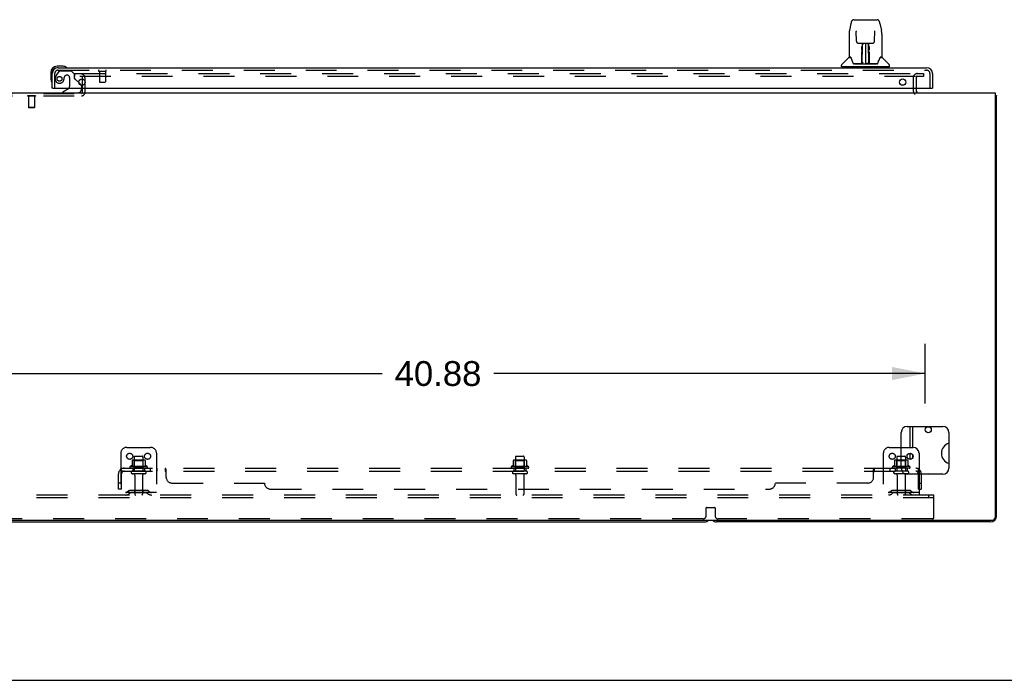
# Model space of a CAD drawing. Header units: inches. Extents: x 0 to 236, y 0 to 153.
# Tile 11 of 14: x 153 to 194, y 0 to 28. Entities that reach past the tile are written whole.
import ezdxf

# ---------------------------------------------------------------- set-up
doc = ezdxf.new("R2010")
doc.units = ezdxf.units.IN
doc.header["$LTSCALE"] = 12.986111
doc.header["$MEASUREMENT"] = 0
doc.linetypes.add('HIDDEN', pattern=[0.2, 0.1, -0.1])
doc.layers.get('0').update_dxf_attribs({"linetype": 'CONTINUOUS'})
for name, color, linetype in [('DEFAULT_2', 8, 'HIDDEN'), ('DIMENSIONS', 7, 'CONTINUOUS'), ('MAIN_DOOR_ASSEMBLY', 7, 'CONTINUOUS'), ('SUBPANELS', 7, 'CONTINUOUS')]:
    doc.layers.add(name, color=color, linetype=linetype)
doc.styles.get("Standard").update_dxf_attribs({"font": 'arial.ttf'})
doc.dimstyles.new('DIMSTYLE_1', dxfattribs={"dimtxt": 1.041667, "dimasz": 1.388889, "dimexe": 0.09, "dimexo": 0.07, "dimgap": 0.0375, "dimtad": 0, "dimtih": 1, "dimtoh": 1, "dimzin": 4, "dimdsep": 46, "dimtxsty": 'Standard', "dimblk": '_FILLED', "dimblk1": '_FILLED', "dimblk2": '_FILLED', "dimcen": 0.09, "dimadec": 3, "dimazin": 1, "dimtfac": 1, "dimtdec": 3, "dimtofl": 0, "dimtmove": 0, "dimatfit": 3, "dimldrblk": '_FILLED', "dimfxl": 0, "dimtolj": 1, "dimtzin": 4, "dimarcsym": 0})

# ---------------------------------------------------------------- blocks, each defined once
blk = doc.blocks.new('_FILLED')
at = {"color": 0, "linetype": 'ByBlock'}
blk.add_solid([(0, 0), (-1, 0.2), (-1, -0.2)], dxfattribs=at)
blk = doc.blocks.new('*D14')
at = {"layer": 'DIMENSIONS', "color": 2, "linetype": 'Continuous'}
for p, q in [((150.294, 11.624), (150.294, 14.125)), ((191.169, 11.624), (191.169, 14.125)), ((150.294, 12.875), (168.391, 12.875)), ((191.169, 12.875), (173.073, 12.875))]:
    blk.add_line(p, q, dxfattribs=at)
at = {"layer": 'DIMENSIONS', "color": 2, "linetype": 'Continuous', "xscale": 1.3888888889, "yscale": 1.3888888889, "zscale": 1.3888888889, "rotation": 180}
blk.add_blockref('_FILLED', (150.294, 12.875), dxfattribs=at)
at = {"layer": 'DIMENSIONS', "color": 2, "linetype": 'Continuous', "xscale": 1.3888888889, "yscale": 1.3888888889, "zscale": 1.3888888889}
blk.add_blockref('_FILLED', (191.169, 12.875), dxfattribs=at)
at = {"layer": 'DIMENSIONS', "color": 2, "linetype": 'Continuous', "insert": (170.732, 13.396), "char_height": 1.0417, "width": 3.64002, "attachment_point": 2, "line_spacing_factor": 0.9}
blk.add_mtext('40.88', dxfattribs=at)

msp = doc.modelspace()

# ---------------------------------------------------------------- linework, layer by layer
at = {"color": 7, "linetype": 'Continuous'}
for p, q in [((190.794, 24.856), (190.794, 24.777)), ((76.232, 24.652), (194.107, 24.652)), ((194.107, 24.652), (194.107, 6.84)), ((194.169, 24.527), (194.107, 24.527)), ((194.169, 6.902), (194.169, 24.527)), ((190.169, 8.902), (190.169, 10.402)), ((190.419, 10.652), (191.919, 10.652)), ((190.648, 10.652), (190.648, 9.777)), ((192.169, 10.402), (192.169, 8.902)), ((190.169, 9.777), (190.669, 9.777)), ((190.919, 9.527), (190.919, 8.652)), ((190.648, 9.476), (190.648, 9.328)), ((191.919, 8.652), (190.419, 8.652)), ((76.294, 6.715), (193.982, 6.715)), ((135.419, 6.652), (181.919, 6.652)), ((193.919, 6.652), (182.419, 6.652)), ((0, 0), (236.111, 0))]:
    msp.add_line(p, q, dxfattribs=at)
at = {"color": 3, "linetype": 'Continuous'}
for p, q in [((190.544, 9.777), (190.544, 10.652)), ((190.544, 9.274), (190.544, 9.53))]:
    msp.add_line(p, q, dxfattribs=at)
at = {"color": 7, "linetype": 'Continuous'}
for points in [[(194.109, 24.565), (194.111, 24.563), (194.114, 24.561), (194.117, 24.559), (194.121, 24.557), (194.125, 24.555), (194.129, 24.553), (194.133, 24.551), (194.137, 24.55)], [(194.137, 24.55), (194.145, 24.547), (194.149, 24.545), (194.152, 24.544), (194.155, 24.542), (194.158, 24.541), (194.161, 24.539), (194.163, 24.538), (194.165, 24.536), (194.167, 24.534), (194.168, 24.533), (194.169, 24.531), (194.169, 24.529), (194.169, 24.527)]]:
    msp.add_lwpolyline(points, dxfattribs=at)
for centre, radius in [((191.305, 10.517), 0.125), ((190.544, 9.402), 0.128)]:
    msp.add_circle(centre, radius, dxfattribs=at)
for centre, radius, start, end in [((190.919, 24.777), 0.125, 180, 270), ((193.919, 24.402), 0.25, 40.7609, 41.3932), ((190.419, 10.402), 0.25, 90, 180), ((191.919, 10.402), 0.25, 0, 90), ((192.294, 9.527), 0.438, 106.6046, 253.3954), ((190.669, 9.527), 0.25, 0, 90), ((190.419, 8.902), 0.25, 180, 270), ((191.919, 8.902), 0.25, 270, 360), ((191.305, 8.538), 0.125, 66.543, 113.457), ((181.919, 6.902), 0.25, 270, 311.404), ((182.419, 6.902), 0.25, 228.596, 270), ((193.919, 6.902), 0.25, 270, 360), ((193.982, 6.84), 0.125, 270, 360)]:
    msp.add_arc(centre, radius, start, end, dxfattribs=at)
at = {"layer": 'DEFAULT_2', "color": 8, "linetype": 'HIDDEN'}
for p, q in [((155.482, 25.465), (190.763, 25.465)), ((155.482, 25.465), (155.482, 25.34)), ((190.763, 25.34), (155.482, 25.34)), ((155.815, 24.681), (155.815, 25.29)), ((155.919, 24.681), (155.919, 25.29)), ((190.669, 25.277), (190.669, 24.777)), ((190.791, 25.465), (191.107, 25.465)), ((191.107, 25.34), (190.791, 25.34)), ((190.794, 25.277), (190.794, 24.856)), ((191.107, 25.465), (191.107, 25.34)), ((151.573, 24.631), (155.765, 24.631)), ((151.573, 24.527), (155.765, 24.527)), ((153.838, 24.531), (153.501, 24.531)), ((153.501, 24.531), (153.501, 24.513)), ((153.838, 24.513), (153.501, 24.513)), ((153.545, 24.513), (153.545, 24.041)), ((153.793, 24.513), (153.793, 24.041)), ((153.838, 24.531), (153.838, 24.513)), ((153.793, 24.041), (153.545, 24.041)), ((153.555, 24.031), (153.545, 24.041)), ((153.783, 24.031), (153.555, 24.031)), ((153.783, 24.031), (153.793, 24.041)), ((157.419, 9.527), (157.419, 7.777)), ((157.669, 9.777), (158.669, 9.777)), ((158.919, 9.527), (158.919, 7.777)), ((189.419, 9.527), (189.419, 7.777)), ((189.669, 9.777), (190.169, 9.777)), ((157.892, 9.228), (157.892, 9)), ((158.425, 9.238), (157.914, 9.238)), ((157.986, 9.218), (157.966, 9.238)), ((157.986, 9.372), (157.986, 8.777)), ((158.353, 9.218), (157.986, 9.218)), ((157.986, 8.922), (157.986, 9.218)), ((158.016, 9.402), (158.322, 9.402)), ((158.352, 9.372), (158.352, 8.777)), ((158.353, 9.218), (158.373, 9.238)), ((158.353, 8.922), (158.353, 9.218)), ((158.447, 9.228), (158.447, 9)), ((173.892, 9.228), (173.892, 9)), ((174.425, 9.238), (173.914, 9.238)), ((173.986, 9.218), (173.966, 9.238)), ((173.986, 9.372), (173.986, 8.777)), ((174.353, 9.218), (173.986, 9.218)), ((173.986, 8.922), (173.986, 9.218)), ((174.016, 9.402), (174.322, 9.402)), ((174.352, 9.372), (174.352, 8.777)), ((174.353, 9.218), (174.373, 9.238)), ((174.353, 8.922), (174.353, 9.218)), ((174.447, 9.228), (174.447, 9)), ((189.892, 9.228), (189.892, 9)), ((190.425, 9.238), (189.914, 9.238)), ((189.986, 9.218), (189.966, 9.238)), ((189.986, 9.372), (189.986, 8.777)), ((190.353, 9.218), (189.986, 9.218)), ((189.986, 8.922), (189.986, 9.218)), ((190.016, 9.402), (190.322, 9.402)), ((190.352, 9.372), (190.352, 8.777)), ((190.353, 9.218), (190.373, 9.238)), ((190.353, 8.922), (190.353, 9.218)), ((190.447, 9.228), (190.447, 9)), ((158.525, 8.972), (157.814, 8.972)), ((158.504, 8.902), (157.835, 8.902)), ((158.434, 8.777), (157.905, 8.777)), ((157.986, 8.922), (157.966, 8.902)), ((158.353, 8.922), (157.986, 8.922)), ((158.353, 8.922), (158.373, 8.902)), ((174.525, 8.972), (173.814, 8.972)), ((174.504, 8.902), (173.835, 8.902)), ((174.434, 8.777), (173.905, 8.777)), ((173.986, 8.922), (173.966, 8.902)), ((174.353, 8.922), (173.986, 8.922)), ((174.353, 8.922), (174.373, 8.902)), ((190.525, 8.972), (189.814, 8.972)), ((190.504, 8.902), (189.835, 8.902)), ((190.434, 8.777), (189.905, 8.777)), ((189.986, 8.922), (189.966, 8.902)), ((190.353, 8.922), (189.986, 8.922)), ((190.353, 8.922), (190.373, 8.902)), ((158.434, 8.671), (157.905, 8.671)), ((158.003, 8.609), (158.003, 7.807)), ((158.335, 8.609), (158.335, 7.807)), ((174.434, 8.671), (173.905, 8.671)), ((174.003, 8.609), (174.003, 7.807)), ((174.335, 8.609), (174.335, 7.807)), ((190.434, 8.671), (189.905, 8.671)), ((190.003, 8.609), (190.003, 7.807)), ((190.335, 8.609), (190.335, 7.807)), ((190.919, 8.652), (190.919, 7.777)), ((158.919, 7.881), (157.419, 7.881)), ((157.762, 7.95), (157.694, 7.901)), ((157.823, 7.865), (157.755, 7.816)), ((158.51, 7.971), (157.829, 7.971)), ((158.51, 7.867), (157.829, 7.867)), ((157.994, 7.971), (157.994, 7.867)), ((158.344, 7.971), (158.344, 7.867)), ((158.516, 7.865), (158.584, 7.816)), ((158.577, 7.95), (158.645, 7.901)), ((190.919, 7.881), (189.419, 7.881)), ((189.762, 7.95), (189.694, 7.901)), ((189.823, 7.865), (189.755, 7.816)), ((190.51, 7.971), (189.829, 7.971)), ((190.51, 7.867), (189.829, 7.867)), ((189.994, 7.971), (189.994, 7.867)), ((190.344, 7.971), (190.344, 7.867)), ((190.516, 7.865), (190.584, 7.816)), ((190.577, 7.95), (190.645, 7.901)), ((191.544, 7.777), (78.419, 7.777)), ((191.544, 7.652), (78.419, 7.652)), ((191.334, 7.652), (191.334, 7.777)), ((191.544, 7.652), (191.544, 7.777)), ((191.544, 6.84), (191.544, 7.652)), ((181.982, 6.902), (181.982, 7.233)), ((182.002, 7.253), (182.337, 7.253)), ((182.357, 7.233), (182.357, 6.902)), ((181.857, 6.777), (135.482, 6.777)), ((191.482, 6.777), (182.482, 6.777))]:
    msp.add_line(p, q, dxfattribs=at)
for centre in [(157.794, 9.402), (158.544, 9.402), (189.794, 9.402)]:
    msp.add_circle(centre, 0.128, dxfattribs=at)
for centre, radius, start, end in [((155.765, 25.29), 0.154, 0, 90), ((155.765, 25.29), 0.05, 0, 90), ((190.857, 25.277), 0.188, 90, 180), ((190.857, 25.277), 0.0625, 90, 180), ((155.765, 24.681), 0.154, 270, 360), ((155.765, 24.681), 0.05, 270, 360), ((190.919, 24.777), 0.25, 180, 229.2391), ((157.669, 9.527), 0.25, 90, 180), ((158.669, 9.527), 0.25, 0, 90), ((189.669, 9.527), 0.25, 90, 180), ((157.902, 9.228), 0.01, 95.1938, 180), ((157.914, 9.097), 0.141, 90, 95.2081), ((158.016, 9.372), 0.03, 90, 180), ((158.322, 9.372), 0.03, 0, 90), ((158.425, 9.097), 0.141, 84.7919, 90), ((158.437, 9.228), 0.01, 0, 84.8062), ((173.902, 9.228), 0.01, 95.1938, 180), ((173.914, 9.097), 0.141, 90, 95.2081), ((174.016, 9.372), 0.03, 90, 180), ((174.322, 9.372), 0.03, 0, 90), ((174.425, 9.097), 0.141, 84.7919, 90), ((174.437, 9.228), 0.01, 0, 84.8062), ((189.902, 9.228), 0.01, 95.1938, 180), ((189.914, 9.097), 0.141, 90, 95.2081), ((190.016, 9.372), 0.03, 90, 180), ((190.322, 9.372), 0.03, 0, 90), ((190.425, 9.097), 0.141, 84.7919, 90), ((190.437, 9.228), 0.01, 0, 84.8062), ((157.835, 8.94), 0.0384, 124.4497, 270), ((158.169, 8.372), 0.698, 113.9679, 120.6631), ((157.905, 8.724), 0.053, 90, 270), ((157.882, 9.019), 0.01, 293.9679, 360), ((158.434, 8.724), 0.053, 270, 90), ((158.457, 9.019), 0.01, 180, 246.0321), ((158.169, 8.372), 0.698, 59.3369, 66.0321), ((158.504, 8.94), 0.0384, 270, 55.5503), ((173.835, 8.94), 0.0384, 124.4497, 270), ((174.169, 8.372), 0.698, 113.9679, 120.6631), ((173.905, 8.724), 0.053, 90, 270), ((173.882, 9.019), 0.01, 293.9679, 360), ((174.434, 8.724), 0.053, 270, 90), ((174.457, 9.019), 0.01, 180, 246.0321), ((174.169, 8.372), 0.698, 59.3369, 66.0321), ((174.504, 8.94), 0.0384, 270, 55.5503), ((189.835, 8.94), 0.0384, 124.4497, 270), ((190.169, 8.372), 0.698, 113.9679, 120.6631), ((189.905, 8.724), 0.053, 90, 270), ((189.882, 9.019), 0.01, 293.9679, 360), ((190.434, 8.724), 0.053, 270, 90), ((190.457, 9.019), 0.01, 180, 246.0321), ((190.169, 8.372), 0.698, 59.3369, 66.0321), ((190.504, 8.94), 0.0384, 270, 55.5503), ((157.941, 8.609), 0.0625, 0, 90), ((158.398, 8.609), 0.0625, 90, 180), ((173.941, 8.609), 0.0625, 0, 90), ((174.398, 8.609), 0.0625, 90, 180), ((189.941, 8.609), 0.0625, 0, 90), ((190.398, 8.609), 0.0625, 90, 180), ((157.634, 7.985), 0.104, 270, 305.7539), ((157.829, 7.857), 0.114, 90, 125.7539), ((157.829, 7.857), 0.01, 90, 125.7539), ((158.51, 7.857), 0.114, 54.2461, 90), ((158.51, 7.857), 0.01, 54.2461, 90), ((158.705, 7.985), 0.104, 234.2461, 270), ((189.634, 7.985), 0.104, 270, 305.7539), ((189.829, 7.857), 0.114, 90, 125.7539), ((189.829, 7.857), 0.01, 90, 125.7539), ((190.51, 7.857), 0.114, 54.2461, 90), ((190.51, 7.857), 0.01, 54.2461, 90), ((190.705, 7.985), 0.104, 234.2461, 270), ((157.634, 7.985), 0.208, 270, 305.7539), ((158.033, 7.807), 0.03, 180, 270), ((158.305, 7.807), 0.03, 270, 360), ((158.705, 7.985), 0.208, 234.2461, 270), ((174.033, 7.807), 0.03, 180, 270), ((174.305, 7.807), 0.03, 270, 360), ((189.634, 7.985), 0.208, 270, 305.7539), ((190.033, 7.807), 0.03, 180, 270), ((190.305, 7.807), 0.03, 270, 360), ((190.705, 7.985), 0.208, 234.2461, 270), ((182.002, 7.233), 0.02, 90, 180), ((182.337, 7.233), 0.02, 0, 90), ((181.857, 6.902), 0.125, 270, 360), ((182.482, 6.902), 0.125, 180, 270), ((191.482, 6.84), 0.0625, 270, 360)]:
    msp.add_arc(centre, radius, start, end, dxfattribs=at)
at = {"layer": 'MAIN_DOOR_ASSEMBLY', "color": 7, "linetype": 'Continuous'}
for p, q in [((188.185, 27.726), (189.154, 27.726)), ((188.061, 27.571), (187.996, 27.266)), ((189.278, 27.571), (189.343, 27.266)), ((187.98, 27.122), (187.98, 26.159)), ((187.98, 27.122), (187.98, 27.122)), ((188.282, 27.261), (188.282, 27.258)), ((188.282, 27.258), (188.282, 27.253)), ((188.282, 27.253), (188.282, 27.247)), ((188.282, 27.247), (188.282, 27.237)), ((188.29, 26.819), (188.282, 27.237)), ((189.049, 26.819), (189.057, 27.242)), ((189.057, 27.251), (189.057, 27.256)), ((189.057, 27.242), (189.057, 27.251)), ((189.358, 27.122), (189.358, 26.159)), ((188.37, 26.742), (188.43, 26.742)), ((188.471, 26.742), (188.868, 26.742)), ((188.519, 26.539), (188.52, 26.573)), ((188.519, 26.502), (188.519, 26.539)), ((188.519, 26.463), (188.519, 26.502)), ((188.52, 26.573), (188.52, 26.602)), ((188.526, 26.388), (188.527, 26.463)), ((188.53, 26.742), (188.527, 26.388)), ((188.527, 26.608), (188.527, 26.577)), ((188.527, 26.577), (188.527, 26.541)), ((188.527, 26.541), (188.527, 26.503)), ((188.527, 26.503), (188.527, 26.463)), ((188.543, 26.505), (188.528, 26.505)), ((188.528, 26.499), (188.543, 26.499)), ((188.532, 25.883), (188.547, 26.742)), ((188.556, 26.738), (188.555, 26.689)), ((188.556, 26.742), (188.556, 26.738)), ((188.669, 26.742), (188.669, 25.872)), ((188.784, 26.689), (188.783, 26.742)), ((188.807, 25.883), (188.792, 26.742)), ((188.811, 26.505), (188.796, 26.505)), ((188.796, 26.499), (188.811, 26.499)), ((188.812, 26.388), (188.809, 26.742)), ((188.812, 26.523), (188.812, 26.56)), ((188.812, 26.483), (188.812, 26.523)), ((188.813, 26.388), (188.812, 26.483)), ((188.819, 26.602), (188.819, 26.573)), ((188.819, 26.573), (188.82, 26.539)), ((188.82, 26.539), (188.82, 26.502)), ((188.82, 26.502), (188.82, 26.463)), ((188.909, 26.742), (188.969, 26.742)), ((187.972, 26.135), (187.677, 25.84)), ((188.049, 26.151), (187.988, 26.151)), ((187.993, 26.143), (188.055, 26.143)), ((188.052, 26.148), (188.052, 26.147)), ((188.052, 26.147), (188.052, 26.147)), ((188.515, 25.895), (188.518, 26.217)), ((188.525, 26.19), (188.518, 26.19)), ((188.523, 25.895), (188.525, 26.19)), ((188.527, 26.388), (188.527, 26.368)), ((188.527, 26.368), (188.527, 26.36)), ((188.527, 26.36), (188.528, 26.36)), ((188.528, 26.36), (188.528, 26.283)), ((188.528, 26.283), (188.528, 26.283)), ((188.528, 26.276), (188.528, 26.283)), ((188.53, 26.276), (188.528, 26.276)), ((188.528, 26.264), (188.528, 26.276)), ((188.528, 26.273), (188.536, 26.273)), ((188.528, 26.028), (188.528, 26.263)), ((188.803, 26.273), (188.811, 26.273)), ((188.811, 26.276), (188.809, 26.276)), ((188.811, 26.36), (188.811, 26.283)), ((188.811, 26.283), (188.811, 26.281)), ((188.811, 26.281), (188.811, 26.269)), ((188.811, 26.269), (188.811, 26.266)), ((188.811, 26.266), (188.811, 26.265)), ((188.811, 26.028), (188.811, 26.263)), ((188.812, 26.368), (188.812, 26.388)), ((188.812, 26.36), (188.812, 26.368)), ((188.813, 26.369), (188.813, 26.378)), ((188.813, 26.341), (188.813, 26.369)), ((189.282, 26.14), (189.286, 26.147)), ((189.284, 26.143), (189.346, 26.143)), ((189.286, 26.147), (189.286, 26.147)), ((189.351, 26.151), (189.29, 26.151)), ((189.29, 26.151), (189.29, 26.151)), ((189.367, 26.135), (189.662, 25.84)), ((155.004, 25.77), (154.747, 25.77)), ((154.791, 25.71), (154.747, 25.71)), ((155.042, 25.767), (155.004, 25.77)), ((187.666, 25.757), (187.666, 25.812)), ((189.666, 25.749), (187.673, 25.749)), ((187.725, 25.749), (187.725, 25.71)), ((188.517, 25.875), (188.184, 25.875)), ((188.205, 25.868), (189.134, 25.868)), ((188.518, 25.876), (188.517, 25.875)), ((188.519, 25.872), (188.518, 25.872)), ((188.522, 25.877), (188.522, 25.875)), ((188.525, 25.897), (188.526, 25.907)), ((188.525, 25.89), (188.525, 25.897)), ((188.525, 25.888), (188.525, 25.89)), ((188.525, 25.887), (188.525, 25.888)), ((188.525, 25.886), (188.525, 25.887)), ((188.525, 25.885), (188.525, 25.886)), ((188.526, 25.936), (188.528, 26.028)), ((188.526, 25.907), (188.526, 25.936)), ((188.526, 25.907), (188.526, 25.883)), ((188.531, 25.872), (188.535, 25.869)), ((188.542, 25.95), (188.533, 25.95)), ((188.536, 25.875), (188.534, 25.875)), ((188.542, 25.95), (188.541, 25.874)), ((188.541, 25.874), (188.669, 25.872)), ((188.798, 25.874), (188.669, 25.872)), ((188.806, 25.95), (188.797, 25.95)), ((188.798, 25.874), (188.797, 25.95)), ((188.805, 25.875), (188.803, 25.875)), ((188.811, 26.028), (188.813, 25.936)), ((188.813, 25.936), (188.813, 25.909)), ((188.813, 25.909), (188.814, 25.896)), ((188.813, 25.883), (188.813, 25.907)), ((188.813, 25.883), (188.813, 25.881)), ((188.814, 25.896), (188.814, 25.894)), ((188.814, 25.894), (188.814, 25.891)), ((188.814, 25.891), (188.814, 25.889)), ((188.814, 25.889), (188.814, 25.887)), ((188.814, 25.887), (188.814, 25.886)), ((188.814, 25.886), (188.814, 25.885)), ((188.814, 25.885), (188.814, 25.885)), ((188.817, 25.877), (188.818, 25.877)), ((188.817, 25.875), (188.817, 25.877)), ((188.819, 25.87), (188.82, 25.872)), ((189.155, 25.875), (188.822, 25.875)), ((189.614, 25.749), (189.614, 25.71)), ((189.673, 25.757), (189.673, 25.812)), ((154.484, 25.507), (154.484, 25.251)), ((154.484, 25.251), (154.487, 25.213)), ((154.564, 24.856), (154.544, 24.856)), ((155.225, 24.829), (154.986, 24.691)), ((155.664, 25.083), (155.744, 25.002)), ((155.773, 24.856), (155.773, 24.809)), ((191.462, 24.856), (191.482, 24.856)), ((154.986, 24.652), (154.986, 24.691))]:
    msp.add_line(p, q, dxfattribs=at)
at = {"layer": 'MAIN_DOOR_ASSEMBLY', "color": 3, "linetype": 'Continuous'}
for p, q in [((154.791, 25.71), (191.235, 25.71)), ((154.544, 24.856), (154.544, 25.464)), ((191.482, 25.464), (191.482, 24.856)), ((154.564, 24.856), (191.462, 24.856))]:
    msp.add_line(p, q, dxfattribs=at)
at = {"layer": 'MAIN_DOOR_ASSEMBLY', "color": 8, "linetype": 'HIDDEN'}
for p, q in [((154.648, 24.856), (154.648, 25.464)), ((154.824, 25.552), (154.723, 25.407)), ((154.791, 25.606), (191.235, 25.606)), ((154.889, 25.585), (155.34, 25.585)), ((155.176, 25.393), (155.143, 25.393)), ((155.274, 25.295), (155.274, 24.916)), ((155.466, 25.459), (155.34, 25.585)), ((155.466, 25.459), (155.466, 25.28)), ((155.525, 25.222), (155.664, 25.083)), ((156.506, 25.563), (156.79, 25.563)), ((156.524, 25.563), (156.524, 25.116)), ((156.772, 25.563), (156.772, 25.116)), ((191.378, 24.856), (191.378, 25.464)), ((155.773, 24.932), (155.773, 24.856)), ((156.534, 25.106), (156.762, 25.106))]:
    msp.add_line(p, q, dxfattribs=at)
at = {"layer": 'MAIN_DOOR_ASSEMBLY', "color": 7, "linetype": 'Continuous'}
for points in [[(188.185, 27.726), (188.181, 27.726), (188.168, 27.724), (188.155, 27.721), (188.143, 27.716), (188.131, 27.709), (188.121, 27.701), (188.112, 27.692), (188.104, 27.682), (188.097, 27.672), (188.09, 27.661), (188.084, 27.648), (188.079, 27.635), (188.073, 27.62), (188.068, 27.603), (188.064, 27.584), (188.061, 27.571)], [(189.278, 27.571), (189.275, 27.584), (189.27, 27.603), (189.265, 27.62), (189.26, 27.635), (189.255, 27.649), (189.249, 27.661), (189.242, 27.672), (189.235, 27.683), (189.227, 27.693), (189.217, 27.702), (189.207, 27.709), (189.196, 27.716), (189.183, 27.721), (189.17, 27.724), (189.157, 27.726), (189.154, 27.726)], [(187.996, 27.266), (187.99, 27.235), (187.984, 27.196), (187.981, 27.156), (187.98, 27.122)], [(188.281, 27.265), (188.281, 27.265), (188.281, 27.265), (188.281, 27.265), (188.281, 27.264), (188.282, 27.263), (188.282, 27.261)], [(189.057, 27.256), (189.057, 27.26), (189.057, 27.262), (189.057, 27.263), (189.058, 27.264), (189.058, 27.265), (189.058, 27.265)], [(189.358, 27.122), (189.358, 27.156), (189.354, 27.196), (189.349, 27.236), (189.343, 27.266)], [(188.29, 26.819), (188.29, 26.813), (188.292, 26.802), (188.295, 26.791), (188.3, 26.781), (188.307, 26.772), (188.314, 26.763), (188.323, 26.756), (188.332, 26.75), (188.343, 26.746), (188.353, 26.743), (188.364, 26.742), (188.369, 26.742)], [(188.43, 26.742), (188.439, 26.742), (188.451, 26.742), (188.462, 26.742), (188.471, 26.742)], [(188.527, 26.608), (188.527, 26.607), (188.526, 26.605), (188.525, 26.604), (188.524, 26.603), (188.522, 26.603), (188.52, 26.602)], [(188.812, 26.56), (188.812, 26.593), (188.811, 26.608)], [(188.868, 26.742), (188.877, 26.742), (188.888, 26.742), (188.9, 26.742), (188.908, 26.742)], [(188.97, 26.742), (188.976, 26.742), (188.987, 26.743), (188.998, 26.747), (189.008, 26.751), (189.017, 26.757), (189.026, 26.765), (189.033, 26.773), (189.04, 26.782), (189.044, 26.793), (189.047, 26.803), (189.049, 26.814), (189.049, 26.819)], [(188.049, 26.151), (188.048, 26.151), (188.048, 26.151), (188.049, 26.151)], [(188.049, 26.151), (188.049, 26.151), (188.05, 26.15), (188.051, 26.149), (188.052, 26.148)], [(188.052, 26.148), (188.051, 26.149), (188.05, 26.15), (188.05, 26.15), (188.05, 26.151), (188.05, 26.151)], [(188.058, 26.143), (188.056, 26.144), (188.055, 26.146), (188.053, 26.147), (188.052, 26.148), (188.052, 26.148)], [(188.052, 26.147), (188.056, 26.14), (188.07, 26.112), (188.085, 26.076), (188.1, 26.034), (188.116, 25.986), (188.131, 25.939)], [(188.518, 26.217), (188.518, 26.242), (188.518, 26.268), (188.519, 26.292), (188.519, 26.314), (188.519, 26.336), (188.519, 26.355), (188.519, 26.372)], [(188.527, 26.368), (188.527, 26.367), (188.528, 26.364), (188.528, 26.36)], [(188.811, 26.36), (188.811, 26.363), (188.812, 26.367), (188.812, 26.368)], [(188.811, 26.265), (188.811, 26.265), (188.811, 26.264), (188.811, 26.264)], [(188.813, 26.244), (188.813, 26.27), (188.813, 26.295), (188.813, 26.319), (188.813, 26.341)], [(188.816, 25.895), (188.814, 26.218), (188.813, 26.244)], [(188.82, 26.372), (188.82, 26.355), (188.82, 26.336), (188.82, 26.314), (188.82, 26.292), (188.82, 26.268), (188.821, 26.242), (188.821, 26.217), (188.824, 25.895)], [(189.208, 25.939), (189.222, 25.985), (189.238, 26.032), (189.253, 26.075), (189.268, 26.111), (189.282, 26.14)], [(189.287, 26.148), (189.287, 26.148), (189.286, 26.147), (189.284, 26.146), (189.283, 26.144), (189.281, 26.143)], [(189.286, 26.147), (189.287, 26.148), (189.287, 26.148)], [(189.289, 26.151), (189.289, 26.151), (189.289, 26.15), (189.288, 26.15), (189.288, 26.149), (189.287, 26.148)], [(189.287, 26.148), (189.288, 26.149), (189.289, 26.15), (189.29, 26.151), (189.29, 26.151)], [(188.131, 25.939), (188.134, 25.93), (188.139, 25.918), (188.143, 25.907), (188.148, 25.899), (188.154, 25.891)], [(188.154, 25.891), (188.16, 25.885), (188.166, 25.88), (188.173, 25.877), (188.181, 25.876), (188.183, 25.875)], [(188.518, 25.872), (188.518, 25.872), (188.517, 25.872), (188.517, 25.872), (188.516, 25.872), (188.515, 25.871), (188.514, 25.87)], [(188.515, 25.875), (188.517, 25.876), (188.519, 25.876), (188.52, 25.878), (188.521, 25.879), (188.522, 25.881), (188.523, 25.883)], [(188.525, 25.883), (188.524, 25.881), (188.524, 25.879), (188.522, 25.878), (188.521, 25.877), (188.519, 25.876), (188.518, 25.876)], [(188.518, 25.876), (188.519, 25.876), (188.52, 25.876), (188.521, 25.877)], [(188.521, 25.877), (188.522, 25.878), (188.523, 25.879), (188.524, 25.88), (188.524, 25.881), (188.524, 25.881), (188.524, 25.882), (188.525, 25.882), (188.525, 25.882), (188.525, 25.883), (188.525, 25.883), (188.525, 25.883), (188.525, 25.883), (188.525, 25.884), (188.525, 25.884), (188.525, 25.884), (188.525, 25.885), (188.525, 25.885)], [(188.522, 25.877), (188.523, 25.878), (188.525, 25.879)], [(188.525, 25.879), (188.525, 25.881), (188.526, 25.883)], [(188.531, 25.876), (188.53, 25.876), (188.529, 25.877), (188.528, 25.877), (188.527, 25.878), (188.527, 25.879), (188.526, 25.88), (188.525, 25.881), (188.525, 25.881)], [(188.525, 25.879), (188.525, 25.879), (188.525, 25.877), (188.527, 25.876), (188.528, 25.875), (188.53, 25.873), (188.531, 25.872)], [(188.534, 25.875), (188.534, 25.875), (188.533, 25.876), (188.532, 25.876), (188.531, 25.876)], [(188.535, 25.869), (188.536, 25.868), (188.536, 25.868)], [(188.802, 25.868), (188.803, 25.868), (188.804, 25.869), (188.808, 25.872)], [(188.807, 25.876), (188.806, 25.876), (188.805, 25.875)], [(188.814, 25.881), (188.813, 25.88), (188.813, 25.879), (188.812, 25.878), (188.811, 25.877), (188.81, 25.877), (188.809, 25.876), (188.807, 25.876)], [(188.808, 25.872), (188.809, 25.873), (188.81, 25.874), (188.811, 25.875), (188.812, 25.876), (188.813, 25.877), (188.814, 25.878), (188.814, 25.879), (188.814, 25.879)], [(188.813, 25.881), (188.814, 25.879), (188.815, 25.878), (188.817, 25.877), (188.817, 25.876)], [(188.814, 25.885), (188.814, 25.884), (188.814, 25.884), (188.814, 25.884), (188.814, 25.883), (188.814, 25.883), (188.814, 25.883), (188.814, 25.883), (188.814, 25.882), (188.814, 25.882), (188.815, 25.882), (188.815, 25.881), (188.815, 25.88), (188.815, 25.879), (188.816, 25.878), (188.817, 25.877)], [(188.816, 25.883), (188.817, 25.881), (188.817, 25.879), (188.819, 25.878), (188.82, 25.877), (188.822, 25.876), (188.824, 25.875)], [(188.818, 25.877), (188.819, 25.876), (188.82, 25.876)], [(188.819, 25.87), (188.819, 25.869), (188.819, 25.869), (188.819, 25.869), (188.82, 25.869), (188.82, 25.869), (188.821, 25.869), (188.821, 25.869), (188.822, 25.869), (188.822, 25.869), (188.823, 25.87), (188.824, 25.87), (188.825, 25.87)], [(188.82, 25.876), (188.822, 25.875), (188.822, 25.875)], [(189.156, 25.875), (189.157, 25.876), (189.165, 25.877), (189.172, 25.88), (189.179, 25.885), (189.185, 25.891)], [(189.185, 25.891), (189.19, 25.898), (189.195, 25.907), (189.2, 25.917), (189.205, 25.93), (189.208, 25.939)]]:
    msp.add_lwpolyline(points, dxfattribs=at)
at = {"layer": 'MAIN_DOOR_ASSEMBLY', "color": 8, "linetype": 'HIDDEN'}
msp.add_circle((154.848, 25.243), 0.101, dxfattribs=at)
at = {"layer": 'MAIN_DOOR_ASSEMBLY', "color": 3, "linetype": 'Continuous'}
for centre in [(155.794, 25.106), (190.232, 25.106)]:
    msp.add_circle(centre, 0.133, dxfattribs=at)
at = {"layer": 'MAIN_DOOR_ASSEMBLY', "color": 7, "linetype": 'Continuous'}
for centre, radius, start, end in [((187.993, 26.114), 0.0295, 90, 135), ((187.988, 26.159), 0.00787, 180, 270), ((188.53, 26.267), 0.00886, 359, 89), ((188.809, 26.267), 0.00886, 91, 181), ((189.346, 26.114), 0.0295, 45, 90), ((189.351, 26.159), 0.00787, 270, 360), ((154.747, 25.507), 0.263, 90, 180), ((154.747, 25.507), 0.203, 90, 180), ((155.004, 25.52), 0.25, 59.1101, 90), ((155.124, 25.725), 0.015, 270, 353.6204), ((155.124, 25.722), 0.015, 6.3796, 59.1101), ((187.705, 25.812), 0.0394, 135, 180), ((187.673, 25.757), 0.00787, 180, 270), ((188.529, 25.875), 0.00787, 182, 258.8695), ((188.541, 25.883), 0.00886, 179.0026, 269), ((188.798, 25.883), 0.00886, 271, 1), ((188.81, 25.875), 0.00787, 281.1329, 358), ((189.634, 25.812), 0.0394, 0, 45), ((189.666, 25.757), 0.00787, 270, 360), ((154.734, 25.251), 0.25, 180, 210.8899), ((154.533, 25.13), 0.015, 210.8899, 263.6204), ((154.529, 25.13), 0.015, 276.3796, 360), ((155.174, 24.916), 0.1, 300.092, 323.4532), ((155.616, 24.809), 0.157, 270, 360), ((155.673, 24.932), 0.1, 27.0175, 45)]:
    msp.add_arc(centre, radius, start, end, dxfattribs=at)
at = {"layer": 'MAIN_DOOR_ASSEMBLY', "color": 3, "linetype": 'Continuous'}
for centre, start, end in [((154.791, 25.464), 90, 180), ((191.235, 25.464), 0, 90)]:
    msp.add_arc(centre, 0.246, start, end, dxfattribs=at)
at = {"layer": 'MAIN_DOOR_ASSEMBLY', "color": 8, "linetype": 'HIDDEN'}
for centre, radius, start, end in [((154.791, 25.464), 0.142, 90, 180), ((154.848, 25.243), 0.187, 163.1561, 342.1518), ((155.039, 25.186), 0.386, 144.9, 163.1561), ((154.889, 25.506), 0.079, 90, 144.9), ((154.653, 25.306), 0.393, 342.0702, 358.3395), ((155.143, 25.295), 0.098, 90, 180), ((155.176, 25.295), 0.098, 0, 90), ((155.505, 25.28), 0.039, 180, 248.3904), ((155.454, 25.151), 0.1, 45, 68.3904), ((156.506, 25.585), 0.0215, 90, 270), ((156.79, 25.585), 0.0215, 270, 90), ((191.235, 25.464), 0.142, 0, 90), ((155.174, 24.916), 0.1, 323.4532, 360), ((155.673, 24.932), 0.1, 0, 27.0175), ((156.534, 25.116), 0.01, 180, 270), ((156.762, 25.116), 0.01, 270, 360)]:
    msp.add_arc(centre, radius, start, end, dxfattribs=at)
at = {"layer": 'SUBPANELS', "color": 8, "linetype": 'HIDDEN'}
for p, q in [((157.412, 8.848), (157.492, 8.752)), ((157.451, 8.902), (190.888, 8.902)), ((157.451, 8.777), (157.451, 8.902)), ((157.451, 8.777), (190.888, 8.777)), ((157.919, 8.902), (157.919, 8.777)), ((158.419, 8.902), (158.419, 8.777)), ((158.648, 8.902), (158.648, 8.777)), ((158.929, 8.902), (158.929, 8.777)), ((159.29, 8.777), (159.29, 8.902)), ((159.326, 8.752), (159.324, 8.751)), ((159.326, 8.527), (159.326, 8.848)), ((173.919, 8.902), (173.919, 8.777)), ((174.419, 8.902), (174.419, 8.777)), ((189.013, 8.527), (189.013, 8.848)), ((189.044, 8.901), (189.046, 8.902)), ((189.047, 8.902), (189.049, 8.902)), ((189.049, 8.777), (189.049, 8.902)), ((189.41, 8.902), (189.41, 8.777)), ((189.691, 8.902), (189.691, 8.777)), ((189.919, 8.902), (189.919, 8.777)), ((190.419, 8.902), (190.419, 8.777)), ((190.919, 8.839), (190.847, 8.752)), ((190.865, 8.773), (190.865, 8.773)), ((190.868, 8.776), (190.868, 8.777)), ((190.888, 8.777), (190.888, 8.902)), ((190.919, 8.857), (190.918, 8.858)), ((157.326, 8.027), (157.326, 8.665)), ((157.451, 8.277), (157.326, 8.277)), ((157.451, 8.027), (157.451, 8.665)), ((159.576, 8.277), (163.451, 8.277)), ((188.763, 8.277), (184.888, 8.277)), ((190.888, 8.027), (190.888, 8.665)), ((190.888, 8.277), (191.013, 8.277)), ((191.013, 8.652), (191.013, 8.027)), ((157.451, 8.027), (157.326, 8.027)), ((163.701, 8.027), (184.638, 8.027)), ((190.888, 8.027), (191.013, 8.027))]:
    msp.add_line(p, q, dxfattribs=at)
at = {"layer": 'SUBPANELS', "color": 7, "linetype": 'Continuous'}
msp.add_line((190.927, 8.848), (190.919, 8.839), dxfattribs=at)
at = {"layer": 'SUBPANELS', "color": 3, "linetype": 'Continuous'}
msp.add_line((191.013, 8.665), (191.013, 8.652), dxfattribs=at)
at = {"layer": 'SUBPANELS', "color": 8, "linetype": 'HIDDEN'}
for points in [[(157.412, 8.848), (157.414, 8.85), (157.417, 8.853), (157.419, 8.855), (157.42, 8.858), (157.422, 8.862), (157.424, 8.865), (157.426, 8.869), (157.427, 8.872)], [(157.427, 8.872), (157.431, 8.88), (157.432, 8.883), (157.434, 8.886), (157.435, 8.889), (157.437, 8.892), (157.438, 8.894), (157.44, 8.897), (157.442, 8.899), (157.444, 8.9), (157.446, 8.901), (157.448, 8.902), (157.449, 8.902), (157.451, 8.902)], [(157.451, 8.836), (157.451, 8.837), (157.451, 8.837), (157.451, 8.837), (157.451, 8.837), (157.451, 8.837), (157.451, 8.836), (157.451, 8.836), (157.451, 8.835), (157.451, 8.835), (157.451, 8.834)], [(157.474, 8.773), (157.474, 8.773), (157.474, 8.773), (157.473, 8.774), (157.473, 8.774), (157.473, 8.774), (157.473, 8.775), (157.472, 8.775), (157.472, 8.776), (157.472, 8.776), (157.471, 8.777), (157.471, 8.778), (157.471, 8.778), (157.47, 8.779), (157.47, 8.78), (157.47, 8.78), (157.469, 8.781), (157.469, 8.782), (157.469, 8.782), (157.468, 8.783), (157.468, 8.784), (157.467, 8.784), (157.467, 8.785), (157.467, 8.786), (157.466, 8.787), (157.466, 8.787), (157.466, 8.788), (157.465, 8.789), (157.465, 8.79), (157.464, 8.791), (157.464, 8.792), (157.464, 8.792), (157.463, 8.793), (157.463, 8.794), (157.463, 8.795), (157.462, 8.796), (157.462, 8.797), (157.461, 8.798), (157.461, 8.799), (157.461, 8.8), (157.46, 8.801), (157.46, 8.802), (157.46, 8.803), (157.459, 8.804), (157.459, 8.805), (157.458, 8.806), (157.458, 8.807), (157.458, 8.808), (157.457, 8.809), (157.457, 8.81), (157.457, 8.812), (157.456, 8.813), (157.456, 8.814), (157.455, 8.815), (157.455, 8.816), (157.455, 8.817), (157.455, 8.818), (157.454, 8.819), (157.454, 8.82), (157.454, 8.822), (157.453, 8.823), (157.453, 8.824), (157.453, 8.825), (157.453, 8.826), (157.452, 8.827), (157.452, 8.828), (157.452, 8.829), (157.452, 8.829), (157.452, 8.83), (157.451, 8.831), (157.451, 8.832), (157.451, 8.833), (157.451, 8.834), (157.451, 8.835), (157.451, 8.835), (157.451, 8.836), (157.451, 8.836), (157.451, 8.836)], [(157.478, 8.759), (157.474, 8.763), (157.472, 8.765), (157.47, 8.766), (157.468, 8.768), (157.465, 8.77), (157.463, 8.772), (157.461, 8.774), (157.458, 8.775), (157.456, 8.776), (157.454, 8.777), (157.452, 8.777), (157.451, 8.777)], [(157.471, 8.777), (157.471, 8.776), (157.472, 8.776), (157.472, 8.775), (157.472, 8.775), (157.473, 8.774), (157.473, 8.774), (157.473, 8.774), (157.473, 8.773), (157.474, 8.773), (157.474, 8.773), (157.474, 8.773)], [(157.492, 8.752), (157.491, 8.751), (157.49, 8.751), (157.489, 8.751), (157.488, 8.751), (157.487, 8.752), (157.486, 8.753), (157.485, 8.753), (157.483, 8.755), (157.482, 8.756), (157.48, 8.757), (157.478, 8.759)], [(159.3, 8.897), (159.298, 8.899), (159.297, 8.9), (159.295, 8.901), (159.293, 8.902), (159.292, 8.902), (159.29, 8.902)], [(159.309, 8.883), (159.307, 8.886), (159.306, 8.889), (159.304, 8.892), (159.302, 8.894), (159.3, 8.897), (159.298, 8.899), (159.297, 8.9), (159.295, 8.901), (159.293, 8.902), (159.292, 8.902), (159.29, 8.902)], [(159.302, 8.768), (159.301, 8.77), (159.299, 8.772), (159.298, 8.774), (159.296, 8.775), (159.295, 8.776), (159.293, 8.777), (159.292, 8.777), (159.29, 8.777)], [(159.306, 8.763), (159.303, 8.766), (159.302, 8.768), (159.301, 8.77), (159.299, 8.772), (159.298, 8.774), (159.296, 8.775), (159.295, 8.776), (159.293, 8.777), (159.292, 8.777), (159.29, 8.777)], [(159.307, 8.886), (159.306, 8.889), (159.304, 8.892), (159.302, 8.894)], [(159.326, 8.752), (159.324, 8.751), (159.322, 8.751), (159.321, 8.751), (159.319, 8.751), (159.317, 8.752), (159.316, 8.753), (159.314, 8.753), (159.313, 8.755), (159.311, 8.756), (159.31, 8.757), (159.309, 8.759), (159.307, 8.761), (159.306, 8.763)], [(159.31, 8.757), (159.309, 8.759), (159.307, 8.761), (159.306, 8.763)], [(159.312, 8.876), (159.31, 8.88), (159.309, 8.883)], [(159.316, 8.753), (159.314, 8.753), (159.313, 8.755), (159.311, 8.756)], [(159.326, 8.848), (159.324, 8.85), (159.323, 8.853), (159.321, 8.855), (159.319, 8.858), (159.318, 8.862), (159.316, 8.865), (159.315, 8.869), (159.312, 8.876)], [(159.326, 8.848), (159.324, 8.85), (159.323, 8.853), (159.321, 8.855), (159.319, 8.858), (159.318, 8.862), (159.316, 8.865)], [(159.322, 8.751), (159.321, 8.751), (159.319, 8.751), (159.317, 8.752)], [(189.013, 8.848), (189.015, 8.85), (189.016, 8.853), (189.018, 8.855), (189.02, 8.858), (189.021, 8.862), (189.023, 8.865), (189.024, 8.869)], [(189.013, 8.848), (189.015, 8.85), (189.016, 8.853), (189.018, 8.855), (189.02, 8.858), (189.021, 8.862)], [(189.013, 8.752), (189.015, 8.751), (189.017, 8.751), (189.018, 8.751), (189.02, 8.751), (189.022, 8.752), (189.023, 8.753), (189.025, 8.753), (189.026, 8.755), (189.028, 8.756), (189.029, 8.757), (189.03, 8.759), (189.032, 8.761), (189.033, 8.763)], [(189.013, 8.752), (189.015, 8.751), (189.017, 8.751), (189.018, 8.751), (189.02, 8.751), (189.022, 8.752), (189.023, 8.753), (189.025, 8.753)], [(189.024, 8.869), (189.027, 8.876), (189.029, 8.88), (189.03, 8.883)], [(189.026, 8.755), (189.028, 8.756), (189.029, 8.757), (189.03, 8.759), (189.032, 8.761), (189.033, 8.763), (189.036, 8.766)], [(189.03, 8.883), (189.032, 8.886), (189.033, 8.889), (189.035, 8.892)], [(189.033, 8.889), (189.035, 8.892), (189.037, 8.894), (189.039, 8.897), (189.04, 8.899), (189.042, 8.9), (189.044, 8.901), (189.046, 8.902), (189.047, 8.902), (189.049, 8.902)], [(189.036, 8.766), (189.037, 8.768), (189.038, 8.77), (189.04, 8.772), (189.041, 8.774), (189.043, 8.775), (189.044, 8.776)], [(189.037, 8.894), (189.039, 8.897), (189.04, 8.899), (189.042, 8.9)], [(189.037, 8.768), (189.038, 8.77), (189.04, 8.772), (189.041, 8.774), (189.043, 8.775), (189.044, 8.776), (189.046, 8.777), (189.047, 8.777), (189.049, 8.777)], [(189.046, 8.777), (189.047, 8.777), (189.049, 8.777)], [(190.847, 8.752), (190.848, 8.751), (190.849, 8.751), (190.85, 8.751), (190.851, 8.751), (190.852, 8.752), (190.853, 8.753), (190.854, 8.753), (190.856, 8.755), (190.857, 8.756), (190.859, 8.757), (190.861, 8.759), (190.865, 8.763)], [(190.888, 8.837), (190.888, 8.837), (190.888, 8.837), (190.888, 8.837), (190.888, 8.836), (190.888, 8.836), (190.888, 8.835), (190.888, 8.835), (190.888, 8.834), (190.888, 8.834), (190.888, 8.833), (190.888, 8.832), (190.888, 8.832), (190.887, 8.831), (190.887, 8.83), (190.887, 8.83), (190.887, 8.829), (190.887, 8.828), (190.887, 8.827), (190.887, 8.827), (190.886, 8.826), (190.886, 8.825), (190.886, 8.824), (190.886, 8.824), (190.886, 8.823), (190.885, 8.822), (190.885, 8.821), (190.885, 8.82), (190.885, 8.82), (190.885, 8.819), (190.884, 8.818), (190.884, 8.817), (190.884, 8.816), (190.884, 8.815), (190.883, 8.815), (190.883, 8.814), (190.883, 8.813), (190.882, 8.812), (190.882, 8.811), (190.882, 8.81), (190.882, 8.809), (190.881, 8.808), (190.881, 8.807), (190.881, 8.806), (190.88, 8.805), (190.88, 8.804), (190.88, 8.803), (190.879, 8.802), (190.879, 8.801), (190.878, 8.8), (190.878, 8.799), (190.878, 8.798), (190.877, 8.797), (190.877, 8.796), (190.876, 8.795), (190.876, 8.794), (190.876, 8.793), (190.875, 8.792), (190.875, 8.791), (190.874, 8.79), (190.874, 8.789), (190.873, 8.789), (190.873, 8.788), (190.873, 8.787), (190.872, 8.786), (190.872, 8.785), (190.872, 8.784), (190.871, 8.784), (190.871, 8.783), (190.87, 8.782), (190.87, 8.781), (190.87, 8.781), (190.869, 8.78), (190.869, 8.779), (190.868, 8.779), (190.868, 8.778), (190.868, 8.777), (190.867, 8.777), (190.867, 8.776), (190.867, 8.775), (190.866, 8.775), (190.866, 8.774), (190.866, 8.774), (190.865, 8.773), (190.865, 8.773), (190.865, 8.773)], [(190.865, 8.773), (190.865, 8.773), (190.865, 8.773), (190.866, 8.774), (190.866, 8.774), (190.866, 8.774), (190.866, 8.775), (190.867, 8.775), (190.867, 8.776), (190.867, 8.776), (190.868, 8.776)], [(190.865, 8.763), (190.867, 8.765), (190.869, 8.766), (190.871, 8.768), (190.873, 8.77), (190.876, 8.772)], [(190.876, 8.772), (190.878, 8.774), (190.88, 8.775), (190.883, 8.776), (190.885, 8.777)], [(190.885, 8.777), (190.887, 8.777), (190.888, 8.777)], [(190.908, 8.88), (190.907, 8.883), (190.905, 8.886), (190.904, 8.889), (190.902, 8.892), (190.901, 8.894), (190.899, 8.897), (190.897, 8.899), (190.895, 8.9), (190.893, 8.901), (190.891, 8.902), (190.89, 8.902), (190.888, 8.902)], [(190.888, 8.834), (190.888, 8.834), (190.888, 8.835), (190.888, 8.836), (190.888, 8.836), (190.888, 8.836), (190.888, 8.837), (190.888, 8.837)], [(190.918, 8.858), (190.917, 8.862), (190.915, 8.865), (190.913, 8.869), (190.912, 8.872), (190.908, 8.88)]]:
    msp.add_lwpolyline(points, dxfattribs=at)
at = {"layer": 'SUBPANELS', "color": 3, "linetype": 'Continuous'}
msp.add_lwpolyline([(190.927, 8.848), (190.925, 8.85), (190.922, 8.853), (190.92, 8.855), (190.919, 8.857)], dxfattribs=at)
at = {"layer": 'SUBPANELS', "color": 8, "linetype": 'HIDDEN'}
for centre, radius, start, end in [((157.563, 8.665), 0.237, 90, 180), ((157.563, 8.665), 0.112, 90, 180), ((190.776, 8.665), 0.237, 50.5658, 90), ((190.776, 8.665), 0.112, 0, 90), ((159.576, 8.527), 0.25, 180, 270), ((163.701, 8.277), 0.25, 180, 270), ((184.638, 8.277), 0.25, 270, 360), ((188.763, 8.527), 0.25, 270, 360)]:
    msp.add_arc(centre, radius, start, end, dxfattribs=at)
at = {"layer": 'SUBPANELS', "color": 3, "linetype": 'Continuous'}
msp.add_arc((190.776, 8.665), 0.237, 0, 50.5658, dxfattribs=at)

# ---------------------------------------------------------------- dimensions: what is measured, and where the dimension line sits
at = {"layer": 'DIMENSIONS', "color": 2, "linetype": 'Continuous'}
dim = msp.add_linear_dim(base=(191.169475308, 12.875436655), p1=(150.294475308, 11.55431387), p2=(191.169475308, 11.55431387), dimstyle='DIMSTYLE_1', dxfattribs=at)
dim.commit()
dim.dimension.update_dxf_attribs({"geometry": '*D14', "text_midpoint": (170.702662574, 12.86962827), "dimtype": 160})

doc.saveas('drawing.dxf')
